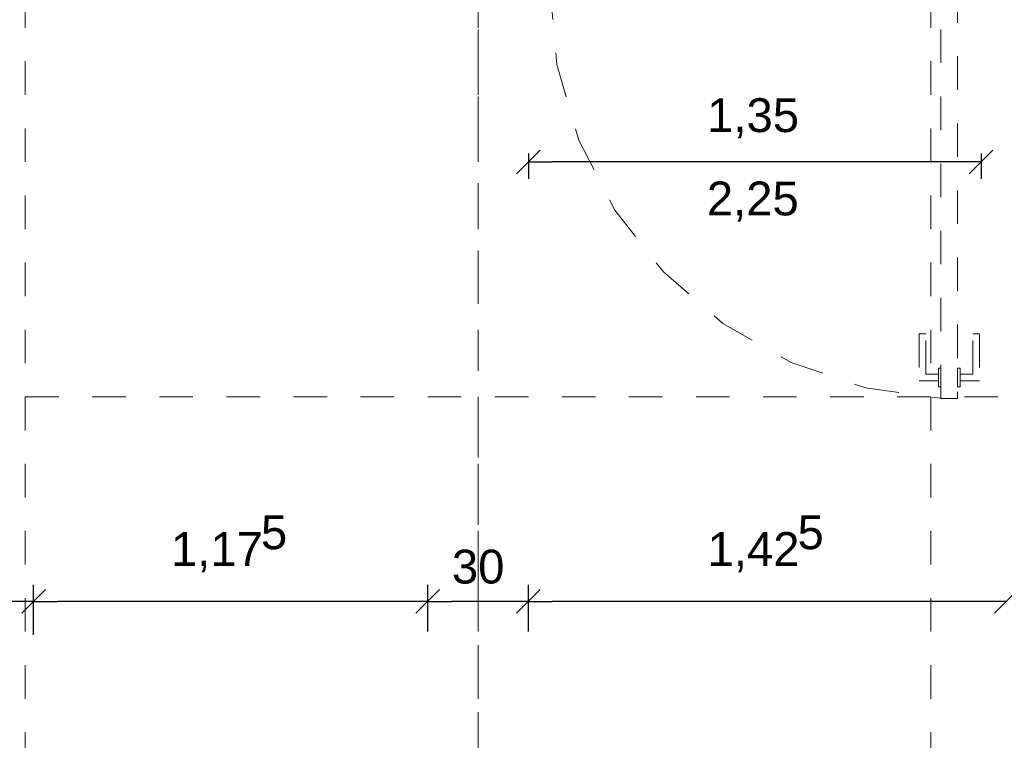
# Model space of a CAD drawing. Header units: metres. Extents: x -45.2 to 14.3, y -31.8 to 10.2.
# Tile 80 of 141: x -12.2 to -9.2, y -15.9 to -13.7. Entities that reach past the tile are written whole.
import ezdxf

# ---------------------------------------------------------------- set-up
doc = ezdxf.new("R2010")
doc.units = ezdxf.units.M
doc.header["$LTSCALE"] = 0.05
for name, pattern in [('Achsen 01', [5.291531, 3.175, -1.058062, 0.352704, -0.705764]), ('gestrichelt - 01', [2, 1, -1]), ('Raster 01', [2, 1, -1])]:
    doc.linetypes.add(name, pattern=pattern)
doc.layers.get('0').update_dxf_attribs({"lineweight": 25})
doc.layers.add('031_Metallbauarbeiten-340 Innentüren _ Elemente', color=7, linetype='Continuous', lineweight=9)
doc.layers.add('AV1-Einrichtung Bemaßung', color=7, linetype='Continuous', lineweight=9)
doc.layers.add('AV1-Achsen', color=1, linetype='Achsen 01', lineweight=18, true_color=0xff0000)
doc.layers.add('AV1-Raster', color=7, linetype='Raster 01', lineweight=9, true_color=0xa6a6a6)
doc.styles.add('Arial', font='arial.ttf')

msp = doc.modelspace()

# ---------------------------------------------------------------- linework, layer by layer
at = {"color": 0, "linetype": 'Continuous', "lineweight": 15}
for p, q in [((-10.6854, -14.1854), (-10.6146, -14.1146)), ((-9.2646, -14.1146), (-9.3354, -14.1854)), ((-12.0896, -15.4246), (-12.1604, -15.4954)), ((-12.1604, -15.4954), (-12.0896, -15.4246)), ((-10.9146, -15.4246), (-10.9854, -15.4954)), ((-10.9854, -15.4954), (-10.9146, -15.4246)), ((-10.6146, -15.4246), (-10.6854, -15.4954)), ((-10.6854, -15.4954), (-10.6146, -15.4246)), ((-9.1896, -15.4246), (-9.2604, -15.4954)), ((-9.2604, -15.4954), (-9.1896, -15.4246))]:
    msp.add_line(p, q, dxfattribs=at)
at = {"color": 0, "linetype": 'ByBlock', "lineweight": -2}
for p, q in [((-10.65, -14.15), (-10.5793, -14.15)), ((-9.3, -14.15), (-9.3707, -14.15)), ((-12.125, -15.46), (-12.1957, -15.46)), ((-12.125, -15.46), (-12.0543, -15.46)), ((-10.95, -15.46), (-11.0207, -15.46)), ((-10.95, -15.46), (-10.8793, -15.46)), ((-10.65, -15.46), (-10.7207, -15.46)), ((-10.65, -15.46), (-10.5793, -15.46)), ((-9.225, -15.46), (-9.2957, -15.46))]:
    msp.add_line(p, q, dxfattribs=at)
at = {"layer": '031_Metallbauarbeiten-340 Innentüren _ Elemente', "color": 253, "linetype": 'gestrichelt - 01', "lineweight": 9, "true_color": 0xa6a6a6}
msp.add_lwpolyline([(-10.5864, -13.626), (-10.5651, -13.8597), (-10.4997, -14.0849), (-10.3925, -14.2936), (-10.2474, -14.4779), (-10.0699, -14.6312), (-9.8664, -14.7478), (-9.6443, -14.8235), (-9.4119, -14.8554)], dxfattribs=at)
for points in [[(-9.37, -14.855), (-9.42, -14.855), (-9.42, -13.635), (-9.37, -13.635)], [(-9.4275, -14.8025), (-9.4275, -14.7825), (-9.465, -14.7825), (-9.465, -14.6625), (-9.485, -14.6625), (-9.485, -14.8025)], [(-9.3625, -14.8025), (-9.3625, -14.7825), (-9.325, -14.7825), (-9.325, -14.6625), (-9.305, -14.6625), (-9.305, -14.8025)], [(-9.4275, -14.765), (-9.42, -14.765), (-9.42, -14.82), (-9.4275, -14.82)], [(-9.37, -14.765), (-9.3625, -14.765), (-9.3625, -14.82), (-9.37, -14.82)]]:
    msp.add_lwpolyline(points, close=True, dxfattribs=at)
at = {"layer": 'AV1-Achsen'}
msp.add_line((-10.8, -26.5), (-10.8, 4.9), dxfattribs=at)
at = {"layer": 'AV1-Einrichtung Bemaßung', "color": 0, "lineweight": -2}
for p, q in [((-10.65, -14.125), (-10.65, -14.2)), ((-9.3707, -14.15), (-10.5793, -14.15)), ((-9.3, -14.125), (-9.3, -14.2)), ((-12.125, -15.56), (-12.125, -15.41)), ((-12.125, -15.56), (-12.125, -15.41)), ((-10.95, -15.55), (-10.95, -15.41)), ((-10.95, -15.55), (-10.95, -15.41)), ((-10.65, -15.55), (-10.65, -15.41)), ((-10.65, -15.55), (-10.65, -15.41)), ((-11.0207, -15.46), (-12.0543, -15.46)), ((-10.7207, -15.46), (-10.8793, -15.46)), ((-9.2957, -15.46), (-10.5793, -15.46))]:
    msp.add_line(p, q, dxfattribs=at)
at = {"layer": 'AV1-Raster'}
for p, q in [((-12.15, -22.95), (-12.15, 1.35)), ((-10.8, -22.95), (-10.8, 1.35)), ((-9.45, -22.95), (-9.45, 1.35)), ((1.35, -14.85), (-40.5, -14.85))]:
    msp.add_line(p, q, dxfattribs=at)
at = {"layer": 'Defpoints', "color": 0, "lineweight": 0}
for p, q in [((-10.65, -14.15), (-10.65, -14.15)), ((-12.125, -15.46), (-12.125, -15.46)), ((-10.95, -15.46), (-10.95, -15.46)), ((-10.65, -15.46), (-10.65, -15.46))]:
    msp.add_line(p, q, dxfattribs=at)

# ---------------------------------------------------------------- texts
at = {"layer": 'AV1-Einrichtung Bemaßung', "color": 0, "attachment_point": 7, "style": 'Arial'}
for s, insert, char_height in [('1,35', (-10.117, -14.0798), 0.10087), ('5', (-11.4473, -15.3058), 0.1009), ('5', (-9.8473, -15.3058), 0.1009), ('1,17', (-11.7157, -15.3731), 0.10087), ('1,42', (-10.1157, -15.3731), 0.10087), ('30', (-10.878, -15.408), 0.10087)]:
    msp.add_mtext(s, dxfattribs=dict(at, insert=insert, char_height=char_height))
at = {"layer": 'AV1-Einrichtung Bemaßung', "insert": (-10.1179, -14.3281), "char_height": 0.10087, "attachment_point": 7, "style": 'Arial'}
msp.add_mtext('2,25', dxfattribs=at)

doc.saveas('drawing.dxf')
